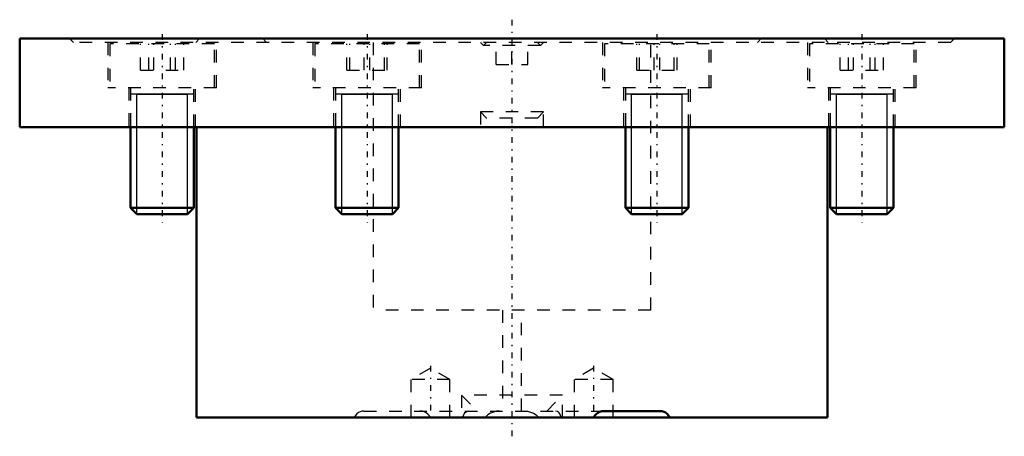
# Model space of a CAD drawing. Header units: millimetres. Extents: x -39 to 39, y -31.5 to 1.5.
import ezdxf

# ---------------------------------------------------------------- set-up
doc = ezdxf.new("R2010")
doc.units = ezdxf.units.MM
doc.linetypes.add('Center', pattern=[1.5, 0.45, -0.5, 0.05, -0.5])
doc.linetypes.add('Dashed', pattern=[2, 1, -1])
for name, color, linetype, lineweight in [('AM_4', 7, 'Continuous', 50), ('AM_5', 3, 'Continuous', 25), ('AM_7', 7, 'Center', 25), ('AM_9', 6, 'Dashed', 25), ('ConnectionPoints', 7, 'Continuous', 50)]:
    doc.layers.add(name, color=color, linetype=linetype, lineweight=lineweight)

msp = doc.modelspace()

# ---------------------------------------------------------------- linework, layer by layer
at = {"layer": 'AM_4'}
for p, q in [((39, 0), (-39, 0)), ((-39, 0), (-39, -7)), ((39, -7), (39, 0)), ((39, -7), (-39, -7)), ((-30.216, -7), (-30.216, -13.409)), ((-25.216, -13.409), (-25.216, -7)), ((-25, -7), (-25, -30)), ((-13.981, -7), (-13.981, -13.409)), ((-8.981, -13.409), (-8.981, -7)), ((8.981, -7), (8.981, -13.409)), ((13.981, -13.409), (13.981, -7)), ((25, -30), (25, -7)), ((25.216, -7), (25.216, -13.409)), ((30.216, -13.409), (30.216, -7)), ((-30.216, -13.409), (-29.726, -13.9)), ((-25.216, -13.409), (-30.216, -13.409)), ((-25.707, -13.9), (-29.726, -13.9)), ((-25.707, -13.9), (-25.216, -13.409)), ((-8.981, -13.409), (-13.981, -13.409)), ((-13.981, -13.409), (-13.49, -13.9)), ((-9.471, -13.9), (-13.49, -13.9)), ((-9.471, -13.9), (-8.981, -13.409)), ((13.981, -13.409), (8.981, -13.409)), ((8.981, -13.409), (9.471, -13.9)), ((13.49, -13.9), (9.471, -13.9)), ((13.49, -13.9), (13.981, -13.409)), ((25.216, -13.409), (25.707, -13.9)), ((30.216, -13.409), (25.216, -13.409)), ((29.726, -13.9), (25.707, -13.9)), ((29.726, -13.9), (30.216, -13.409)), ((7.306, -29.5), (11.74, -29.5)), ((25, -30), (-25, -30))]:
    msp.add_line(p, q, dxfattribs=at)
for points in [[(6.468, -30), (6.56, -29.863), (6.677, -29.741), (6.807, -29.644), (6.955, -29.568), (7.125, -29.518), (7.306, -29.5)], [(11.74, -29.5), (11.888, -29.514), (12.034, -29.557), (12.168, -29.625), (12.294, -29.721), (12.408, -29.847), (12.503, -30)]]:
    msp.add_lwpolyline(points, dxfattribs=at)
at = {"layer": 'AM_5'}
for p, q in [((-25.216, -4.4), (-30.216, -4.4)), ((-29.726, -4.4), (-25.707, -4.4)), ((-29.726, -13.9), (-29.726, -4.4)), ((-25.707, -13.9), (-25.707, -4.4)), ((-8.981, -4.4), (-13.981, -4.4)), ((-13.49, -4.4), (-9.471, -4.4)), ((-13.49, -13.9), (-13.49, -4.4)), ((-9.471, -13.9), (-9.471, -4.4)), ((13.981, -4.4), (8.981, -4.4)), ((9.471, -4.4), (13.49, -4.4)), ((9.471, -13.9), (9.471, -4.4)), ((13.49, -13.9), (13.49, -4.4)), ((30.216, -4.4), (25.216, -4.4)), ((25.707, -4.4), (29.726, -4.4)), ((25.707, -13.9), (25.707, -4.4)), ((29.726, -13.9), (29.726, -4.4))]:
    msp.add_line(p, q, dxfattribs=at)
at = {"layer": 'AM_7'}
for p, q in [((0, 1.5), (0, -31.5)), ((-27.716, 0.35), (-27.716, -14.575)), ((-11.481, 0.35), (-11.481, -14.575)), ((11.481, 0.35), (11.481, -14.575)), ((27.716, 0.35), (27.716, -14.575)), ((-6.467, -25.91), (-6.467, -30.195)), ((6.467, -25.91), (6.467, -30.195))]:
    msp.add_line(p, q, dxfattribs=at)
at = {"layer": 'AM_9'}
for p, q in [((-35.05, 0), (-34.75, -0.3)), ((-24.75, 0), (-25.05, -0.3)), ((-19.75, 0), (-19.45, -0.3)), ((19.45, -0.3), (19.75, 0)), ((25.05, -0.3), (24.75, 0)), ((34.75, -0.3), (35.05, 0)), ((34.75, -0.3), (-34.75, -0.3)), ((-32.016, -0.3), (-32.016, -3.9)), ((-23.566, -0.4), (-31.866, -0.4)), ((-31.866, -0.4), (-31.866, -3.9)), ((-29.434, -2.5), (-29.434, -0.4)), ((-28.771, -2.5), (-28.771, -0.4)), ((-28.379, -2.5), (-28.379, -0.4)), ((-27.054, -2.5), (-27.054, -0.4)), ((-26.662, -2.5), (-26.662, -0.4)), ((-25.999, -2.5), (-25.999, -0.4)), ((-23.566, -3.9), (-23.566, -0.4)), ((-23.416, -3.9), (-23.416, -0.3)), ((-15.781, -0.3), (-15.781, -3.9)), ((-7.331, -0.4), (-15.631, -0.4)), ((-15.631, -0.4), (-15.631, -3.9)), ((-13.081, -2.5), (-13.081, -0.4)), ((-12.855, -2.5), (-12.855, -0.4)), ((-11.707, -2.5), (-11.707, -0.4)), ((-11.254, -2.5), (-11.254, -0.4)), ((-11, -0.3), (-11, -21.5)), ((-10.106, -2.5), (-10.106, -0.4)), ((-9.88, -2.5), (-9.88, -0.4)), ((-7.331, -3.9), (-7.331, -0.4)), ((-7.181, -3.9), (-7.181, -0.3)), ((-2.5, -0.3), (-2.255, -0.545)), ((-2.01, -0.3), (-2.255, -0.545)), ((2.255, -0.545), (-2.255, -0.545)), ((-1.25, -2.05), (-1.25, -0.3)), ((0, -2.05), (0, -0.3)), ((1.25, -2.05), (1.25, -0.3)), ((2.255, -0.545), (2.01, -0.3)), ((2.255, -0.545), (2.5, -0.3)), ((7.181, -0.3), (7.181, -3.9)), ((15.631, -0.4), (7.331, -0.4)), ((7.331, -0.4), (7.331, -3.9)), ((9.88, -2.5), (9.88, -0.4)), ((10.106, -2.5), (10.106, -0.4)), ((11, -21.5), (11, -0.3)), ((11.254, -2.5), (11.254, -0.4)), ((11.707, -2.5), (11.707, -0.4)), ((12.855, -2.5), (12.855, -0.4)), ((13.081, -2.5), (13.081, -0.4)), ((15.631, -3.9), (15.631, -0.4)), ((15.781, -3.9), (15.781, -0.3)), ((23.416, -0.3), (23.416, -3.9)), ((31.866, -0.4), (23.566, -0.4)), ((23.566, -0.4), (23.566, -3.9)), ((25.999, -2.5), (25.999, -0.4)), ((26.662, -2.5), (26.662, -0.4)), ((27.054, -2.5), (27.054, -0.4)), ((28.379, -2.5), (28.379, -0.4)), ((28.771, -2.5), (28.771, -0.4)), ((29.434, -2.5), (29.434, -0.4)), ((31.866, -3.9), (31.866, -0.4)), ((32.016, -3.9), (32.016, -0.3)), ((-1.25, -2.05), (1.25, -2.05)), ((-29.434, -2.5), (-25.999, -2.5)), ((-13.081, -2.5), (-9.88, -2.5)), ((9.88, -2.5), (13.081, -2.5)), ((25.999, -2.5), (29.434, -2.5)), ((-23.416, -3.9), (-32.016, -3.9)), ((-30.366, -3.9), (-30.366, -7)), ((-25.066, -7), (-25.066, -3.9)), ((-7.181, -3.9), (-15.781, -3.9)), ((-14.131, -3.9), (-14.131, -7)), ((-8.831, -7), (-8.831, -3.9)), ((15.781, -3.9), (7.181, -3.9)), ((8.831, -3.9), (8.831, -7)), ((14.131, -7), (14.131, -3.9)), ((32.016, -3.9), (23.416, -3.9)), ((25.066, -3.9), (25.066, -7)), ((30.366, -7), (30.366, -3.9)), ((-30.216, -3.9), (-30.216, -7)), ((-25.216, -7), (-25.216, -3.9)), ((-13.981, -3.9), (-13.981, -7)), ((-8.981, -7), (-8.981, -3.9)), ((8.981, -3.9), (8.981, -7)), ((13.981, -7), (13.981, -3.9)), ((25.216, -3.9), (25.216, -7)), ((30.216, -7), (30.216, -3.9)), ((-2.5, -5.81), (-2.01, -6.3)), ((2.5, -5.81), (-2.5, -5.81)), ((-2.5, -5.81), (-2.5, -7)), ((2.01, -6.3), (2.5, -5.81)), ((2.5, -7), (2.5, -5.81)), ((2.01, -6.3), (-2.01, -6.3)), ((11, -21.5), (-11, -21.5)), ((-0.75, -21.5), (-0.75, -29.5)), ((0.75, -29.5), (0.75, -21.5)), ((-6.467, -26.105), (-8.017, -27)), ((-4.917, -27), (-6.467, -26.105)), ((6.467, -26.105), (4.917, -27)), ((8.017, -27), (6.467, -26.105)), ((-4.917, -27), (-8.017, -27)), ((-8.017, -27), (-8.017, -30)), ((-4.917, -30), (-4.917, -27)), ((4.917, -27), (4.917, -30)), ((8.017, -27), (4.917, -27)), ((8.017, -30), (8.017, -27)), ((-4, -28.25), (-4, -30)), ((4, -28.25), (-4, -28.25)), ((-4, -28.25), (-2.75, -29.5)), ((2.75, -29.5), (4, -28.25)), ((4, -30), (4, -28.25)), ((-11.74, -29.5), (7.306, -29.5))]:
    msp.add_line(p, q, dxfattribs=at)
for points in [[(-11.74, -29.5), (-11.888, -29.514), (-12.034, -29.557), (-12.168, -29.625), (-12.294, -29.721), (-12.408, -29.847), (-12.503, -30)], [(-6.468, -30), (-6.56, -29.863), (-6.677, -29.741), (-6.807, -29.644), (-6.955, -29.568), (-7.125, -29.518), (-7.306, -29.5)], [(-3.901, -30), (-3.854, -29.839), (-3.789, -29.707), (-3.706, -29.606), (-3.603, -29.536), (-3.442, -29.5)], [(-0.993, -29.5), (-1.233, -29.519), (-1.469, -29.575), (-1.701, -29.669), (-1.917, -29.8), (-2.134, -30)], [(0.993, -29.5), (1.233, -29.519), (1.469, -29.575), (1.701, -29.669), (1.917, -29.8), (2.134, -30)], [(3.901, -30), (3.854, -29.839), (3.789, -29.707), (3.706, -29.606), (3.603, -29.536), (3.442, -29.5)]]:
    msp.add_lwpolyline(points, dxfattribs=at)
at = {"layer": 'ConnectionPoints'}
msp.add_point((0, -7), dxfattribs=at)

doc.saveas('drawing.dxf')
